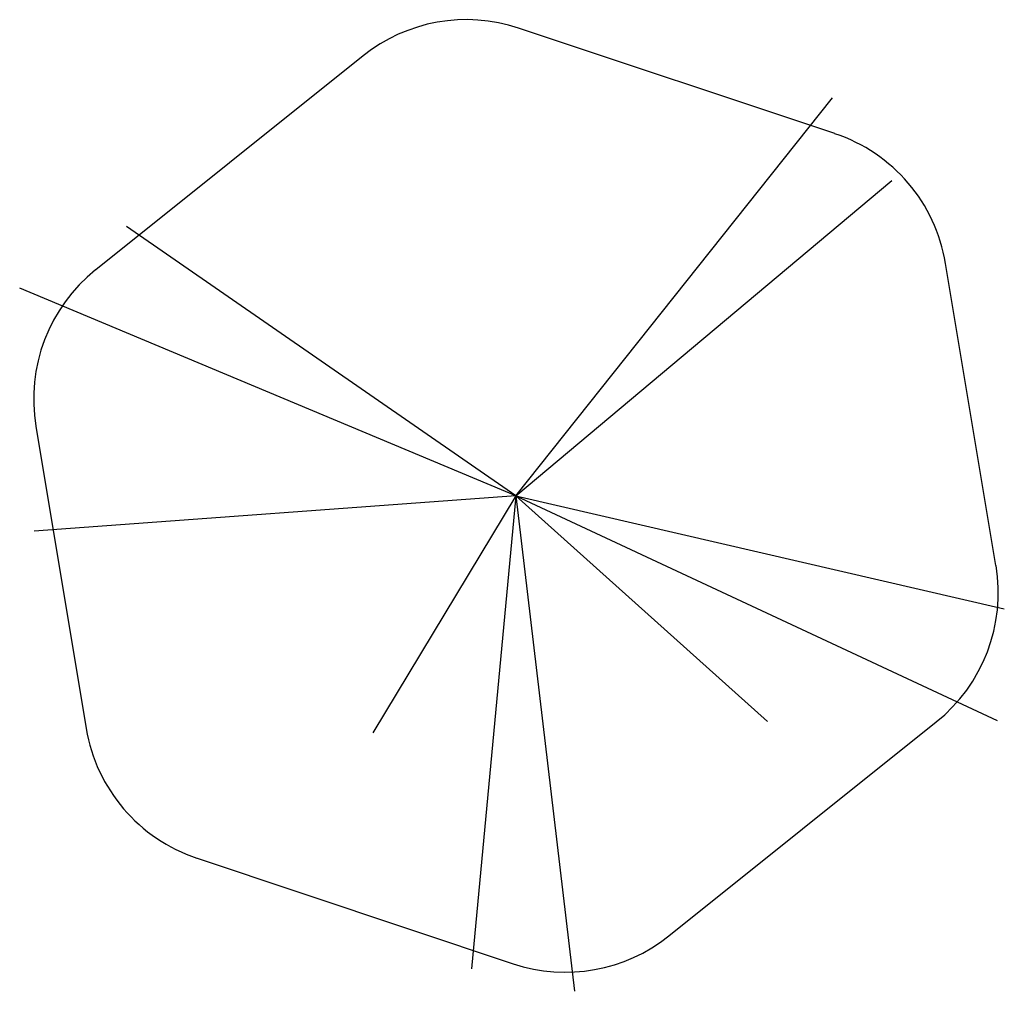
# Model space of a CAD drawing. Extents: x 2.1 to 14, y 2 to 13.8.
import ezdxf

# ---------------------------------------------------------------- set-up
doc = ezdxf.new("R2010")
doc.units = 0
doc.layers.get('0').update_dxf_attribs({"linetype": 'CONTINUOUS'})

msp = doc.modelspace()

# ---------------------------------------------------------------- linework, layer by layer
at = {"color": 0}
for p, q in [((11.911, 12.392), (8.086, 13.667)), ((6.204, 13.331), (2.97, 10.744)), ((8.053, 8.011), (11.884, 12.825)), ((8.053, 8.011), (12.599, 11.827)), ((8.053, 8.011), (3.341, 11.267)), ((13.86, 7.168), (13.251, 10.823)), ((8.053, 8.011), (2.051, 10.524)), ((2.246, 8.853), (2.855, 5.199)), ((8.053, 8.011), (2.227, 7.585)), ((8.053, 8.011), (6.324, 5.146)), ((8.053, 8.011), (7.515, 2.293)), ((8.053, 8.011), (11.096, 5.283)), ((8.053, 8.011), (13.873, 5.297)), ((8.053, 8.011), (8.761, 2.021)), ((8.053, 8.011), (13.961, 6.646)), ((9.903, 2.691), (13.137, 5.278)), ((4.196, 3.63), (8.021, 2.355))]:
    msp.add_line(p, q, dxfattribs=at)
for centre, start, end in [((7.453, 11.77), 71.5651, 128.6598), ((11.278, 10.494), 9.4623, 71.5651), ((4.219, 9.182), 128.6598, 189.4623), ((11.888, 6.84), 308.6598, 9.4623), ((4.828, 5.528), 189.4623, 251.5651), ((8.654, 4.252), 251.5651, 308.6598)]:
    msp.add_arc(centre, 2, start, end, dxfattribs=at)

doc.saveas('drawing.dxf')
